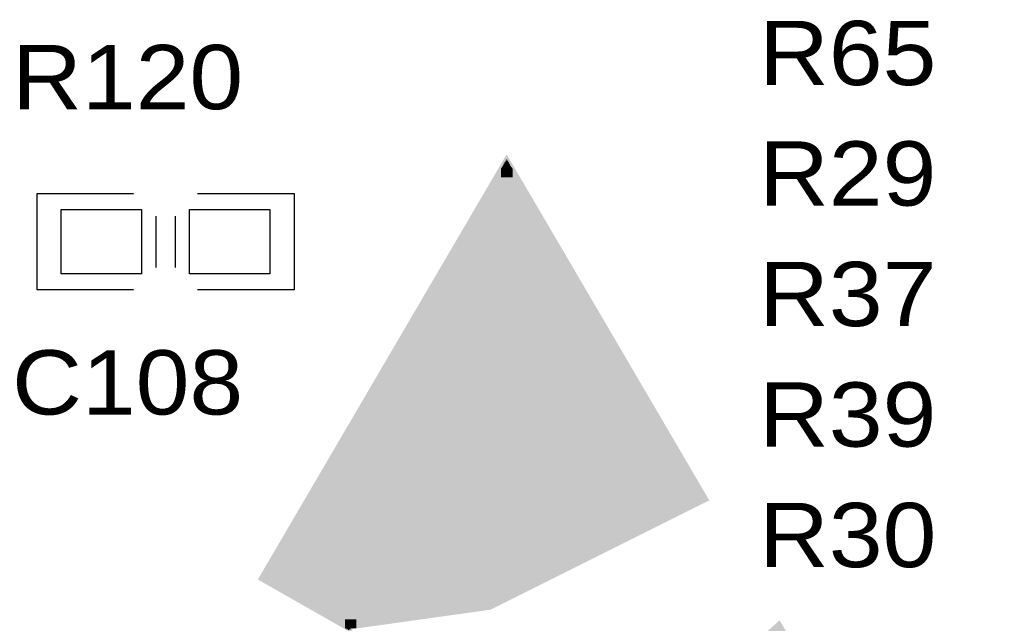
# Model space of a CAD drawing. Extents: x -14006 to 19506, y -9606 to 12409.
# Tile 21 of 29: x 6768 to 7994, y 3603 to 4354. Entities that reach past the tile are written whole.
import ezdxf

# ---------------------------------------------------------------- set-up
doc = ezdxf.new("R2010")
doc.units = 0
doc.layers.add('1', color=7, linetype='CONTINUOUS')

# ---------------------------------------------------------------- blocks, each defined once
blk = doc.blocks.new('FIGURE_SQUARE')
blk.add_lwpolyline([(-0.5, -0.5), (-0.5, 0.5), (0.5, 0.5), (0.5, -0.5)], close=True)

msp = doc.modelspace()

# ---------------------------------------------------------------- linework, layer by layer
at = {"layer": '1', "const_width": 11.2}
for points in [[(7374.36, 4175.36), (7072.24, 3659.32), (7178.08, 3599.12), (7178.92, 3600.8), (7352.8, 3625.16), (7618.8, 3758.16)], [(7562.24, 3380.44), (7602.56, 3459.68), (7667.8, 3557.4), (7712.88, 3597.72), (7978.6, 3143.28)]]:
    msp.add_lwpolyline(points, close=True, dxfattribs=at)
for points in [[(7374.36, 4175.08), (7374.64, 4175.08)], [(7367.36, 4163.32), (7381.64, 4163.32)], [(7367.92, 4164.44), (7381.08, 4164.44)], [(7368.48, 4165.28), (7380.52, 4165.28)], [(7369.04, 4166.4), (7379.68, 4166.4)], [(7369.6, 4167.24), (7379.12, 4167.24)], [(7370.16, 4168.36), (7378.56, 4168.36)], [(7370.72, 4169.2), (7378, 4169.2)], [(7371.28, 4170.32), (7377.44, 4170.32)], [(7371.84, 4171.16), (7376.88, 4171.16)], [(7372.68, 4172.28), (7376.32, 4172.28)], [(7373.24, 4173.12), (7375.76, 4173.12)], [(7373.8, 4174.24), (7375.2, 4174.24)], [(7359.8, 4150.72), (7388.92, 4150.72)], [(7360.36, 4151.56), (7388.36, 4151.56)], [(7361.2, 4152.68), (7387.8, 4152.68)], [(7361.76, 4153.52), (7387.24, 4153.52)], [(7362.32, 4154.64), (7386.68, 4154.64)], [(7362.88, 4155.48), (7386.12, 4155.48)], [(7363.44, 4156.6), (7385.56, 4156.6)], [(7364, 4157.44), (7385, 4157.44)], [(7364.56, 4158.56), (7384.44, 4158.56)], [(7365.12, 4159.4), (7383.88, 4159.4)], [(7365.68, 4160.52), (7383.32, 4160.52)], [(7366.24, 4161.36), (7382.76, 4161.36)], [(7366.8, 4162.48), (7382.2, 4162.48)], [(7353.08, 4138.96), (7395.92, 4138.96)], [(7353.64, 4139.8), (7395.36, 4139.8)], [(7354.2, 4140.92), (7394.8, 4140.92)], [(7354.76, 4141.76), (7394.24, 4141.76)], [(7355.32, 4142.88), (7393.68, 4142.88)], [(7355.88, 4143.72), (7393.12, 4143.72)], [(7356.44, 4144.84), (7392.56, 4144.84)], [(7357, 4145.68), (7392, 4145.68)], [(7357.56, 4146.8), (7391.16, 4146.8)], [(7358.12, 4147.64), (7390.6, 4147.64)], [(7358.68, 4148.76), (7390.04, 4148.76)], [(7359.24, 4149.6), (7389.48, 4149.6)], [(7345.52, 4126.08), (7403.48, 4126.08)], [(7346.08, 4127.2), (7402.64, 4127.2)], [(7346.64, 4128.04), (7402.08, 4128.04)], [(7347.2, 4129.16), (7401.52, 4129.16)], [(7347.76, 4130), (7400.96, 4130)], [(7348.32, 4131.12), (7400.4, 4131.12)], [(7348.88, 4131.96), (7399.84, 4131.96)], [(7349.72, 4133.08), (7399.28, 4133.08)], [(7350.28, 4133.92), (7398.72, 4133.92)], [(7350.84, 4135.04), (7398.16, 4135.04)], [(7351.4, 4135.88), (7397.6, 4135.88)], [(7351.96, 4137), (7397.04, 4137)], [(7352.52, 4137.84), (7396.48, 4137.84)], [(7338.8, 4114.32), (7410.2, 4114.32)], [(7339.36, 4115.44), (7409.64, 4115.44)], [(7339.92, 4116.28), (7409.08, 4116.28)], [(7340.48, 4117.4), (7408.52, 4117.4)], [(7341.04, 4118.24), (7407.96, 4118.24)], [(7341.6, 4119.36), (7407.4, 4119.36)], [(7342.16, 4120.2), (7406.84, 4120.2)], [(7342.72, 4121.32), (7406.28, 4121.32)], [(7343.28, 4122.16), (7405.72, 4122.16)], [(7343.84, 4123.28), (7405.16, 4123.28)], [(7344.4, 4124.12), (7404.6, 4124.12)], [(7344.96, 4125.24), (7404.04, 4125.24)], [(7331.24, 4101.72), (7417.76, 4101.72)], [(7331.8, 4102.56), (7417.2, 4102.56)], [(7332.36, 4103.68), (7416.64, 4103.68)], [(7332.92, 4104.52), (7416.08, 4104.52)], [(7333.48, 4105.64), (7415.52, 4105.64)], [(7334.04, 4106.48), (7414.96, 4106.48)], [(7334.6, 4107.6), (7414.12, 4107.6)], [(7335.16, 4108.44), (7413.56, 4108.44)], [(7335.72, 4109.56), (7413, 4109.56)], [(7336.28, 4110.4), (7412.44, 4110.4)], [(7336.84, 4111.52), (7411.88, 4111.52)], [(7337.4, 4112.36), (7411.32, 4112.36)], [(7338.24, 4113.48), (7410.76, 4113.48)], [(7324.24, 4089.96), (7424.48, 4089.96)], [(7324.8, 4090.8), (7423.92, 4090.8)], [(7325.36, 4091.92), (7423.36, 4091.92)], [(7325.92, 4092.76), (7422.8, 4092.76)], [(7326.76, 4093.88), (7422.24, 4093.88)], [(7327.32, 4094.72), (7421.68, 4094.72)], [(7327.88, 4095.84), (7421.12, 4095.84)], [(7328.44, 4096.68), (7420.56, 4096.68)], [(7329, 4097.8), (7420, 4097.8)], [(7329.56, 4098.64), (7419.44, 4098.64)], [(7330.12, 4099.76), (7418.88, 4099.76)], [(7330.68, 4100.6), (7418.32, 4100.6)], [(7316.96, 4077.08), (7432.04, 4077.08)], [(7317.52, 4078.2), (7431.48, 4078.2)], [(7318.08, 4079.04), (7430.92, 4079.04)], [(7318.64, 4080.16), (7430.36, 4080.16)], [(7319.2, 4081), (7429.8, 4081)], [(7319.76, 4082.12), (7429.24, 4082.12)], [(7320.32, 4082.96), (7428.68, 4082.96)], [(7320.88, 4084.08), (7428.12, 4084.08)], [(7321.44, 4084.92), (7427.56, 4084.92)], [(7322, 4086.04), (7427, 4086.04)], [(7322.56, 4086.88), (7426.44, 4086.88)], [(7323.12, 4088), (7425.6, 4088)], [(7323.68, 4088.84), (7425.04, 4088.84)], [(7309.4, 4064.48), (7439.6, 4064.48)], [(7309.96, 4065.32), (7439.04, 4065.32)], [(7310.52, 4066.44), (7438.48, 4066.44)], [(7311.08, 4067.28), (7437.92, 4067.28)], [(7311.64, 4068.4), (7437.08, 4068.4)], [(7312.2, 4069.24), (7436.52, 4069.24)], [(7312.76, 4070.36), (7435.96, 4070.36)], [(7313.32, 4071.2), (7435.4, 4071.2)], [(7313.88, 4072.32), (7434.84, 4072.32)], [(7314.44, 4073.16), (7434.28, 4073.16)], [(7315.28, 4074.28), (7433.72, 4074.28)], [(7315.84, 4075.12), (7433.16, 4075.12)], [(7316.4, 4076.24), (7432.6, 4076.24)], [(7302.4, 4052.72), (7446.32, 4052.72)], [(7302.96, 4053.56), (7445.76, 4053.56)], [(7303.8, 4054.68), (7445.2, 4054.68)], [(7304.36, 4055.52), (7444.64, 4055.52)], [(7304.92, 4056.64), (7444.08, 4056.64)], [(7305.48, 4057.48), (7443.52, 4057.48)], [(7306.04, 4058.6), (7442.96, 4058.6)], [(7306.6, 4059.44), (7442.4, 4059.44)], [(7307.16, 4060.56), (7441.84, 4060.56)], [(7307.72, 4061.4), (7441.28, 4061.4)], [(7308.28, 4062.52), (7440.72, 4062.52)], [(7308.84, 4063.36), (7440.16, 4063.36)], [(7295.68, 4040.96), (7453.32, 4040.96)], [(7296.24, 4041.8), (7452.76, 4041.8)], [(7296.8, 4042.92), (7452.2, 4042.92)], [(7297.36, 4043.76), (7451.64, 4043.76)], [(7297.92, 4044.88), (7451.08, 4044.88)], [(7298.48, 4045.72), (7450.52, 4045.72)], [(7299.04, 4046.84), (7449.96, 4046.84)], [(7299.6, 4047.68), (7449.4, 4047.68)], [(7300.16, 4048.8), (7448.84, 4048.8)], [(7300.72, 4049.64), (7448, 4049.64)], [(7301.28, 4050.76), (7447.44, 4050.76)], [(7301.84, 4051.6), (7446.88, 4051.6)], [(7288.12, 4028.08), (7460.88, 4028.08)], [(7288.68, 4029.2), (7460.32, 4029.2)], [(7289.24, 4030.04), (7459.48, 4030.04)], [(7289.8, 4031.16), (7458.92, 4031.16)], [(7290.36, 4032), (7458.36, 4032)], [(7290.92, 4033.12), (7457.8, 4033.12)], [(7291.48, 4033.96), (7457.24, 4033.96)], [(7292.32, 4035.08), (7456.68, 4035.08)], [(7292.88, 4035.92), (7456.12, 4035.92)], [(7293.44, 4037.04), (7455.56, 4037.04)], [(7294, 4037.88), (7455, 4037.88)], [(7294.56, 4039), (7454.44, 4039)], [(7295.12, 4039.84), (7453.88, 4039.84)], [(7280.84, 4015.48), (7468.16, 4015.48)], [(7281.4, 4016.32), (7467.6, 4016.32)], [(7281.96, 4017.44), (7467.04, 4017.44)], [(7282.52, 4018.28), (7466.48, 4018.28)], [(7283.08, 4019.4), (7465.92, 4019.4)], [(7283.64, 4020.24), (7465.36, 4020.24)], [(7284.2, 4021.36), (7464.8, 4021.36)], [(7284.76, 4022.2), (7464.24, 4022.2)], [(7285.32, 4023.32), (7463.68, 4023.32)], [(7285.88, 4024.16), (7463.12, 4024.16)], [(7286.44, 4025.28), (7462.56, 4025.28)], [(7287, 4026.12), (7462, 4026.12)], [(7287.56, 4027.24), (7461.44, 4027.24)], [(7273.84, 4003.72), (7475.16, 4003.72)], [(7274.4, 4004.56), (7474.6, 4004.56)], [(7274.96, 4005.68), (7474.04, 4005.68)], [(7275.52, 4006.52), (7473.48, 4006.52)], [(7276.08, 4007.64), (7472.92, 4007.64)], [(7276.64, 4008.48), (7472.36, 4008.48)], [(7277.2, 4009.6), (7471.8, 4009.6)], [(7277.76, 4010.44), (7470.96, 4010.44)], [(7278.32, 4011.56), (7470.4, 4011.56)], [(7278.88, 4012.4), (7469.84, 4012.4)], [(7279.44, 4013.52), (7469.28, 4013.52)], [(7280, 4014.36), (7468.72, 4014.36)], [(7266.84, 3991.96), (7481.88, 3991.96)], [(7267.4, 3992.8), (7481.32, 3992.8)], [(7267.96, 3993.92), (7480.76, 3993.92)], [(7268.52, 3994.76), (7480.2, 3994.76)], [(7269.36, 3995.88), (7479.64, 3995.88)], [(7269.92, 3996.72), (7479.08, 3996.72)], [(7270.48, 3997.84), (7478.52, 3997.84)], [(7271.04, 3998.68), (7477.96, 3998.68)], [(7271.6, 3999.8), (7477.4, 3999.8)], [(7272.16, 4000.64), (7476.84, 4000.64)], [(7272.72, 4001.76), (7476.28, 4001.76)], [(7273.28, 4002.6), (7475.72, 4002.6)], [(7259.56, 3979.08), (7489.44, 3979.08)], [(7260.12, 3980.2), (7488.88, 3980.2)], [(7260.68, 3981.04), (7488.32, 3981.04)], [(7261.24, 3982.16), (7487.76, 3982.16)], [(7261.8, 3983), (7487.2, 3983)], [(7262.36, 3984.12), (7486.64, 3984.12)], [(7262.92, 3984.96), (7486.08, 3984.96)], [(7263.48, 3986.08), (7485.52, 3986.08)], [(7264.04, 3986.92), (7484.96, 3986.92)], [(7264.6, 3988.04), (7484.4, 3988.04)], [(7265.16, 3988.88), (7483.84, 3988.88)], [(7265.72, 3990), (7483.28, 3990)], [(7266.28, 3990.84), (7482.44, 3990.84)], [(7252, 3966.48), (7497, 3966.48)], [(7252.56, 3967.32), (7496.44, 3967.32)], [(7253.12, 3968.44), (7495.88, 3968.44)], [(7253.68, 3969.28), (7495.32, 3969.28)], [(7254.24, 3970.4), (7494.76, 3970.4)], [(7254.8, 3971.24), (7493.92, 3971.24)], [(7255.36, 3972.36), (7493.36, 3972.36)], [(7255.92, 3973.2), (7492.8, 3973.2)], [(7256.48, 3974.32), (7492.24, 3974.32)], [(7257.04, 3975.16), (7491.68, 3975.16)], [(7257.6, 3976.28), (7491.12, 3976.28)], [(7258.44, 3977.12), (7490.56, 3977.12)], [(7259, 3978.24), (7490, 3978.24)], [(7245, 3954.72), (7503.72, 3954.72)], [(7245.56, 3955.56), (7503.16, 3955.56)], [(7246.12, 3956.68), (7502.6, 3956.68)], [(7246.96, 3957.52), (7502.04, 3957.52)], [(7247.52, 3958.64), (7501.48, 3958.64)], [(7248.08, 3959.48), (7500.92, 3959.48)], [(7248.64, 3960.6), (7500.36, 3960.6)], [(7249.2, 3961.44), (7499.8, 3961.44)], [(7249.76, 3962.56), (7499.24, 3962.56)], [(7250.32, 3963.4), (7498.68, 3963.4)], [(7250.88, 3964.52), (7498.12, 3964.52)], [(7251.44, 3965.36), (7497.56, 3965.36)], [(7238.28, 3942.96), (7510.72, 3942.96)], [(7238.84, 3943.8), (7510.16, 3943.8)], [(7239.4, 3944.92), (7509.6, 3944.92)], [(7239.96, 3945.76), (7509.04, 3945.76)], [(7240.52, 3946.88), (7508.48, 3946.88)], [(7241.08, 3947.72), (7507.92, 3947.72)], [(7241.64, 3948.84), (7507.36, 3948.84)], [(7242.2, 3949.68), (7506.8, 3949.68)], [(7242.76, 3950.8), (7506.24, 3950.8)], [(7243.32, 3951.64), (7505.4, 3951.64)], [(7243.88, 3952.76), (7504.84, 3952.76)], [(7244.44, 3953.6), (7504.28, 3953.6)], [(7230.72, 3930.08), (7518.28, 3930.08)], [(7231.28, 3931.2), (7517.72, 3931.2)], [(7231.84, 3932.04), (7516.88, 3932.04)], [(7232.4, 3933.16), (7516.32, 3933.16)], [(7232.96, 3934), (7515.76, 3934)], [(7233.52, 3935.12), (7515.2, 3935.12)], [(7234.08, 3935.96), (7514.64, 3935.96)], [(7234.64, 3937.08), (7514.08, 3937.08)], [(7235.48, 3937.92), (7513.52, 3937.92)], [(7236.04, 3939.04), (7512.96, 3939.04)], [(7236.6, 3939.88), (7512.4, 3939.88)], [(7237.16, 3941), (7511.84, 3941)], [(7237.72, 3941.84), (7511.28, 3941.84)], [(7223.16, 3917.48), (7525.56, 3917.48)], [(7224, 3918.32), (7525, 3918.32)], [(7224.56, 3919.44), (7524.44, 3919.44)], [(7225.12, 3920.28), (7523.88, 3920.28)], [(7225.68, 3921.4), (7523.32, 3921.4)], [(7226.24, 3922.24), (7522.76, 3922.24)], [(7226.8, 3923.36), (7522.2, 3923.36)], [(7227.36, 3924.2), (7521.64, 3924.2)], [(7227.92, 3925.32), (7521.08, 3925.32)], [(7228.48, 3926.16), (7520.52, 3926.16)], [(7229.04, 3927.28), (7519.96, 3927.28)], [(7229.6, 3928.12), (7519.4, 3928.12)], [(7230.16, 3929.24), (7518.84, 3929.24)], [(7216.44, 3905.72), (7532.56, 3905.72)], [(7217, 3906.56), (7532, 3906.56)], [(7217.56, 3907.68), (7531.44, 3907.68)], [(7218.12, 3908.52), (7530.88, 3908.52)], [(7218.68, 3909.64), (7530.32, 3909.64)], [(7219.24, 3910.48), (7529.76, 3910.48)], [(7219.8, 3911.6), (7529.2, 3911.6)], [(7220.36, 3912.44), (7528.36, 3912.44)], [(7220.92, 3913.56), (7527.8, 3913.56)], [(7221.48, 3914.4), (7527.24, 3914.4)], [(7222.04, 3915.52), (7526.68, 3915.52)], [(7222.6, 3916.36), (7526.12, 3916.36)], [(7209.44, 3893.96), (7539.28, 3893.96)], [(7210, 3894.8), (7538.72, 3894.8)], [(7210.56, 3895.92), (7538.16, 3895.92)], [(7211.12, 3896.76), (7537.6, 3896.76)], [(7211.68, 3897.88), (7537.04, 3897.88)], [(7212.52, 3898.72), (7536.48, 3898.72)], [(7213.08, 3899.84), (7535.92, 3899.84)], [(7213.64, 3900.68), (7535.36, 3900.68)], [(7214.2, 3901.8), (7534.8, 3901.8)], [(7214.76, 3902.64), (7534.24, 3902.64)], [(7215.32, 3903.76), (7533.68, 3903.76)], [(7215.88, 3904.6), (7533.12, 3904.6)], [(7202.16, 3881.08), (7546.84, 3881.08)], [(7202.72, 3882.2), (7546.28, 3882.2)], [(7203.28, 3883.04), (7545.72, 3883.04)], [(7203.84, 3884.16), (7545.16, 3884.16)], [(7204.4, 3885), (7544.6, 3885)], [(7204.96, 3886.12), (7544.04, 3886.12)], [(7205.52, 3886.96), (7543.48, 3886.96)], [(7206.08, 3888.08), (7542.92, 3888.08)], [(7206.64, 3888.92), (7542.36, 3888.92)], [(7207.2, 3890.04), (7541.8, 3890.04)], [(7207.76, 3890.88), (7541.24, 3890.88)], [(7208.32, 3892), (7540.68, 3892)], [(7208.88, 3892.84), (7539.84, 3892.84)], [(7194.6, 3868.48), (7554.4, 3868.48)], [(7195.16, 3869.32), (7553.84, 3869.32)], [(7195.72, 3870.44), (7553.28, 3870.44)], [(7196.28, 3871.28), (7552.72, 3871.28)], [(7196.84, 3872.4), (7552.16, 3872.4)], [(7197.4, 3873.24), (7551.6, 3873.24)], [(7197.96, 3874.36), (7550.76, 3874.36)], [(7198.52, 3875.2), (7550.2, 3875.2)], [(7199.08, 3876.32), (7549.64, 3876.32)], [(7199.64, 3877.16), (7549.08, 3877.16)], [(7200.2, 3878.28), (7548.52, 3878.28)], [(7201.04, 3879.12), (7547.96, 3879.12)], [(7201.6, 3880.24), (7547.4, 3880.24)], [(7187.6, 3856.72), (7561.12, 3856.72)], [(7188.16, 3857.56), (7560.56, 3857.56)], [(7188.72, 3858.68), (7560, 3858.68)], [(7189.56, 3859.52), (7559.44, 3859.52)], [(7190.12, 3860.64), (7558.88, 3860.64)], [(7190.68, 3861.48), (7558.32, 3861.48)], [(7191.24, 3862.6), (7557.76, 3862.6)], [(7191.8, 3863.44), (7557.2, 3863.44)], [(7192.36, 3864.56), (7556.64, 3864.56)], [(7192.92, 3865.4), (7556.08, 3865.4)], [(7193.48, 3866.52), (7555.52, 3866.52)], [(7194.04, 3867.36), (7554.96, 3867.36)], [(7180.32, 3843.84), (7568.68, 3843.84)], [(7180.88, 3844.96), (7568.12, 3844.96)], [(7181.44, 3845.8), (7567.56, 3845.8)], [(7182, 3846.92), (7567, 3846.92)], [(7182.56, 3847.76), (7566.44, 3847.76)], [(7183.12, 3848.88), (7565.88, 3848.88)], [(7183.68, 3849.72), (7565.32, 3849.72)], [(7184.24, 3850.84), (7564.76, 3850.84)], [(7184.8, 3851.68), (7564.2, 3851.68)], [(7185.36, 3852.8), (7563.64, 3852.8)], [(7185.92, 3853.64), (7563.08, 3853.64)], [(7186.48, 3854.76), (7562.24, 3854.76)], [(7187.04, 3855.6), (7561.68, 3855.6)], [(7173.32, 3832.08), (7575.68, 3832.08)], [(7173.88, 3833.2), (7575.12, 3833.2)], [(7174.44, 3834.04), (7574.56, 3834.04)], [(7175, 3835.16), (7573.72, 3835.16)], [(7175.56, 3836), (7573.16, 3836)], [(7176.12, 3837.12), (7572.6, 3837.12)], [(7176.68, 3837.96), (7572.04, 3837.96)], [(7177.24, 3839.08), (7571.48, 3839.08)], [(7177.8, 3839.92), (7570.92, 3839.92)], [(7178.64, 3841.04), (7570.36, 3841.04)], [(7179.2, 3841.88), (7569.8, 3841.88)], [(7179.76, 3843), (7569.24, 3843)], [(7165.76, 3819.48), (7582.96, 3819.48)], [(7166.32, 3820.32), (7582.4, 3820.32)], [(7167.16, 3821.44), (7581.84, 3821.44)], [(7167.72, 3822.28), (7581.28, 3822.28)], [(7168.28, 3823.4), (7580.72, 3823.4)], [(7168.84, 3824.24), (7580.16, 3824.24)], [(7169.4, 3825.36), (7579.6, 3825.36)], [(7169.96, 3826.2), (7579.04, 3826.2)], [(7170.52, 3827.32), (7578.48, 3827.32)], [(7171.08, 3828.16), (7577.92, 3828.16)], [(7171.64, 3829.28), (7577.36, 3829.28)], [(7172.2, 3830.12), (7576.8, 3830.12)], [(7172.76, 3831.24), (7576.24, 3831.24)], [(7159.04, 3807.72), (7589.96, 3807.72)], [(7159.6, 3808.56), (7589.4, 3808.56)], [(7160.16, 3809.68), (7588.84, 3809.68)], [(7160.72, 3810.52), (7588.28, 3810.52)], [(7161.28, 3811.64), (7587.72, 3811.64)], [(7161.84, 3812.48), (7587.16, 3812.48)], [(7162.4, 3813.6), (7586.6, 3813.6)], [(7162.96, 3814.44), (7586.04, 3814.44)], [(7163.52, 3815.56), (7585.2, 3815.56)], [(7164.08, 3816.4), (7584.64, 3816.4)], [(7164.64, 3817.52), (7584.08, 3817.52)], [(7165.2, 3818.36), (7583.52, 3818.36)], [(7151.48, 3794.84), (7597.52, 3794.84)], [(7152.04, 3795.96), (7596.68, 3795.96)], [(7152.6, 3796.8), (7596.12, 3796.8)], [(7153.16, 3797.92), (7595.56, 3797.92)], [(7153.72, 3798.76), (7595, 3798.76)], [(7154.28, 3799.88), (7594.44, 3799.88)], [(7154.84, 3800.72), (7593.88, 3800.72)], [(7155.68, 3801.84), (7593.32, 3801.84)], [(7156.24, 3802.68), (7592.76, 3802.68)], [(7156.8, 3803.8), (7592.2, 3803.8)], [(7157.36, 3804.64), (7591.64, 3804.64)], [(7157.92, 3805.76), (7591.08, 3805.76)], [(7158.48, 3806.6), (7590.52, 3806.6)], [(7144.76, 3783.08), (7604.24, 3783.08)], [(7145.32, 3784.2), (7603.68, 3784.2)], [(7145.88, 3785.04), (7603.12, 3785.04)], [(7146.44, 3786.16), (7602.56, 3786.16)], [(7147, 3787), (7602, 3787)], [(7147.56, 3788.12), (7601.44, 3788.12)], [(7148.12, 3788.96), (7600.88, 3788.96)], [(7148.68, 3790.08), (7600.32, 3790.08)], [(7149.24, 3790.92), (7599.76, 3790.92)], [(7149.8, 3792.04), (7599.2, 3792.04)], [(7150.36, 3792.88), (7598.64, 3792.88)], [(7150.92, 3794), (7598.08, 3794)], [(7137.2, 3770.48), (7611.8, 3770.48)], [(7137.76, 3771.32), (7611.24, 3771.32)], [(7138.32, 3772.44), (7610.68, 3772.44)], [(7138.88, 3773.28), (7610.12, 3773.28)], [(7139.44, 3774.4), (7609.56, 3774.4)], [(7140, 3775.24), (7609, 3775.24)], [(7140.56, 3776.36), (7608.16, 3776.36)], [(7141.12, 3777.2), (7607.6, 3777.2)], [(7141.68, 3778.32), (7607.04, 3778.32)], [(7142.24, 3779.16), (7606.48, 3779.16)], [(7142.8, 3780.28), (7605.92, 3780.28)], [(7143.36, 3781.12), (7605.36, 3781.12)], [(7144.2, 3782.24), (7604.8, 3782.24)], [(7130.2, 3758.72), (7618.52, 3758.72)], [(7130.76, 3759.56), (7617.96, 3759.56)], [(7131.32, 3760.68), (7617.4, 3760.68)], [(7131.88, 3761.52), (7616.84, 3761.52)], [(7132.72, 3762.64), (7616.28, 3762.64)], [(7133.28, 3763.48), (7615.72, 3763.48)], [(7133.84, 3764.6), (7615.16, 3764.6)], [(7134.4, 3765.44), (7614.6, 3765.44)], [(7134.96, 3766.56), (7614.04, 3766.56)], [(7135.52, 3767.4), (7613.48, 3767.4)], [(7136.08, 3768.52), (7612.92, 3768.52)], [(7136.64, 3769.36), (7612.36, 3769.36)], [(7122.92, 3745.84), (7594.44, 3745.84)], [(7123.48, 3746.96), (7596.4, 3746.96)], [(7124.04, 3747.8), (7598.36, 3747.8)], [(7124.6, 3748.92), (7600.32, 3748.92)], [(7125.16, 3749.76), (7602.28, 3749.76)], [(7125.72, 3750.88), (7604.24, 3750.88)], [(7126.28, 3751.72), (7606.2, 3751.72)], [(7126.84, 3752.84), (7608.16, 3752.84)], [(7127.4, 3753.68), (7610.12, 3753.68)], [(7127.96, 3754.8), (7612.08, 3754.8)], [(7128.52, 3755.64), (7614.04, 3755.64)], [(7129.08, 3756.76), (7616, 3756.76)], [(7129.64, 3757.6), (7617.96, 3757.6)], [(7115.92, 3734.08), (7570.92, 3734.08)], [(7116.48, 3735.2), (7572.88, 3735.2)], [(7117.04, 3736.04), (7574.84, 3736.04)], [(7117.6, 3737.16), (7576.8, 3737.16)], [(7118.16, 3738), (7578.76, 3738)], [(7118.72, 3739.12), (7580.72, 3739.12)], [(7119.28, 3739.96), (7582.68, 3739.96)], [(7119.84, 3741.08), (7584.64, 3741.08)], [(7120.4, 3741.92), (7586.6, 3741.92)], [(7121.24, 3743.04), (7588.56, 3743.04)], [(7121.8, 3743.88), (7590.52, 3743.88)], [(7122.36, 3745), (7592.48, 3745)], [(7108.36, 3721.48), (7545.44, 3721.48)], [(7108.92, 3722.32), (7547.4, 3722.32)], [(7109.76, 3723.44), (7549.36, 3723.44)], [(7110.32, 3724.28), (7551.32, 3724.28)], [(7110.88, 3725.4), (7553.28, 3725.4)], [(7111.44, 3726.24), (7555.24, 3726.24)], [(7112, 3727.36), (7557.2, 3727.36)], [(7112.56, 3728.2), (7559.16, 3728.2)], [(7113.12, 3729.32), (7561.12, 3729.32)], [(7113.68, 3730.16), (7563.08, 3730.16)], [(7114.24, 3731.28), (7565.04, 3731.28)], [(7114.8, 3732.12), (7567, 3732.12)], [(7115.36, 3733.24), (7568.96, 3733.24)], [(7101.64, 3709.72), (7521.92, 3709.72)], [(7102.2, 3710.56), (7523.88, 3710.56)], [(7102.76, 3711.68), (7525.84, 3711.68)], [(7103.32, 3712.52), (7527.8, 3712.52)], [(7103.88, 3713.64), (7529.76, 3713.64)], [(7104.44, 3714.48), (7531.72, 3714.48)], [(7105, 3715.6), (7533.68, 3715.6)], [(7105.56, 3716.44), (7535.64, 3716.44)], [(7106.12, 3717.56), (7537.6, 3717.56)], [(7106.68, 3718.4), (7539.56, 3718.4)], [(7107.24, 3719.52), (7541.52, 3719.52)], [(7107.8, 3720.36), (7543.48, 3720.36)], [(7094.08, 3696.84), (7496.44, 3696.84)], [(7094.64, 3697.96), (7498.4, 3697.96)], [(7095.2, 3698.8), (7500.36, 3698.8)], [(7095.76, 3699.92), (7502.32, 3699.92)], [(7096.32, 3700.76), (7504.28, 3700.76)], [(7096.88, 3701.88), (7506.24, 3701.88)], [(7097.44, 3702.72), (7508.2, 3702.72)], [(7098.28, 3703.84), (7510.16, 3703.84)], [(7098.84, 3704.68), (7512.12, 3704.68)], [(7099.4, 3705.8), (7514.08, 3705.8)], [(7099.96, 3706.64), (7516.04, 3706.64)], [(7100.52, 3707.76), (7518, 3707.76)], [(7101.08, 3708.6), (7519.96, 3708.6)], [(7087.36, 3685.08), (7472.92, 3685.08)], [(7087.92, 3686.2), (7474.88, 3686.2)], [(7088.48, 3687.04), (7476.84, 3687.04)], [(7089.04, 3688.16), (7478.8, 3688.16)], [(7089.6, 3689), (7480.76, 3689)], [(7090.16, 3690.12), (7482.72, 3690.12)], [(7090.72, 3690.96), (7484.68, 3690.96)], [(7091.28, 3692.08), (7486.64, 3692.08)], [(7091.84, 3692.92), (7488.6, 3692.92)], [(7092.4, 3694.04), (7490.56, 3694.04)], [(7092.96, 3694.88), (7492.52, 3694.88)], [(7093.52, 3696), (7494.48, 3696)], [(7079.8, 3672.48), (7447.44, 3672.48)], [(7080.36, 3673.32), (7449.4, 3673.32)], [(7080.92, 3674.44), (7451.36, 3674.44)], [(7081.48, 3675.28), (7453.32, 3675.28)], [(7082.04, 3676.4), (7455.28, 3676.4)], [(7082.6, 3677.24), (7457.24, 3677.24)], [(7083.16, 3678.36), (7459.2, 3678.36)], [(7083.72, 3679.2), (7461.16, 3679.2)], [(7084.28, 3680.32), (7463.12, 3680.32)], [(7084.84, 3681.16), (7465.08, 3681.16)], [(7085.4, 3682.28), (7467.04, 3682.28)], [(7085.96, 3683.12), (7469, 3683.12)], [(7086.8, 3684.24), (7470.96, 3684.24)], [(7072.8, 3660.72), (7423.92, 3660.72)], [(7073.36, 3661.56), (7425.88, 3661.56)], [(7073.92, 3662.68), (7427.84, 3662.68)], [(7074.48, 3663.52), (7429.8, 3663.52)], [(7075.32, 3664.64), (7431.76, 3664.64)], [(7075.88, 3665.48), (7433.72, 3665.48)], [(7076.44, 3666.6), (7435.68, 3666.6)], [(7077, 3667.44), (7437.64, 3667.44)], [(7077.56, 3668.56), (7439.6, 3668.56)], [(7078.12, 3669.4), (7441.56, 3669.4)], [(7078.68, 3670.52), (7443.52, 3670.52)], [(7079.24, 3671.36), (7445.48, 3671.36)], [(7072.24, 3659.6), (7421.96, 3659.6)], [(7073.36, 3658.76), (7420, 3658.76)], [(7075.04, 3657.64), (7418.04, 3657.64)], [(7076.72, 3656.8), (7416.08, 3656.8)], [(7078.4, 3655.68), (7414.12, 3655.68)], [(7080.08, 3654.84), (7412.16, 3654.84)], [(7081.76, 3653.72), (7410.2, 3653.72)], [(7083.44, 3652.88), (7408.24, 3652.88)], [(7085.4, 3651.76), (7406.28, 3651.76)], [(7087.08, 3650.92), (7404.32, 3650.92)], [(7088.76, 3649.8), (7402.36, 3649.8)], [(7090.44, 3648.96), (7400.4, 3648.96)], [(7092.12, 3647.84), (7398.44, 3647.84)], [(7093.8, 3647), (7396.48, 3647)], [(7095.76, 3645.88), (7394.52, 3645.88)], [(7097.44, 3645.04), (7392.56, 3645.04)], [(7099.12, 3643.92), (7390.6, 3643.92)], [(7100.8, 3643.08), (7388.64, 3643.08)], [(7102.48, 3641.96), (7386.68, 3641.96)], [(7104.16, 3641.12), (7384.72, 3641.12)], [(7105.84, 3640), (7382.76, 3640)], [(7107.8, 3639.16), (7380.8, 3639.16)], [(7109.48, 3638.04), (7378.84, 3638.04)], [(7111.16, 3637.2), (7376.88, 3637.2)], [(7112.84, 3636.08), (7374.92, 3636.08)], [(7114.52, 3635.24), (7372.96, 3635.24)], [(7116.2, 3634.12), (7371, 3634.12)], [(7117.88, 3633.28), (7369.04, 3633.28)], [(7119.84, 3632.16), (7367.08, 3632.16)], [(7121.52, 3631.32), (7365.12, 3631.32)], [(7123.2, 3630.2), (7363.16, 3630.2)], [(7124.88, 3629.36), (7361.2, 3629.36)], [(7126.56, 3628.24), (7359.24, 3628.24)], [(7128.24, 3627.4), (7357.28, 3627.4)], [(7130.2, 3626.28), (7355.32, 3626.28)], [(7131.88, 3625.44), (7353.36, 3625.44)], [(7133.56, 3624.32), (7347.48, 3624.32)], [(7135.24, 3623.48), (7340.48, 3623.48)], [(7136.92, 3622.36), (7333.48, 3622.36)], [(7138.6, 3621.52), (7326.48, 3621.52)], [(7140.28, 3620.4), (7319.48, 3620.4)], [(7142.24, 3619.56), (7312.48, 3619.56)], [(7143.92, 3618.44), (7305.48, 3618.44)], [(7145.6, 3617.6), (7298.48, 3617.6)], [(7147.28, 3616.48), (7291.48, 3616.48)], [(7148.96, 3615.64), (7284.76, 3615.64)], [(7150.64, 3614.52), (7277.76, 3614.52)], [(7152.32, 3613.68), (7270.76, 3613.68)], [(7154.28, 3612.56), (7263.76, 3612.56)], [(7155.96, 3611.72), (7256.76, 3611.72)], [(7157.64, 3610.6), (7249.76, 3610.6)], [(7159.32, 3609.76), (7242.76, 3609.76)], [(7161, 3608.64), (7235.76, 3608.64)], [(7162.68, 3607.8), (7228.76, 3607.8)], [(7164.64, 3606.68), (7221.76, 3606.68)], [(7166.32, 3605.84), (7214.76, 3605.84)], [(7168, 3604.72), (7208.04, 3604.72)], [(7169.68, 3603.88), (7201.04, 3603.88)], [(7171.36, 3602.76), (7194.04, 3602.76)], [(7173.04, 3601.92), (7187.04, 3601.92)], [(7174.72, 3600.8), (7180.04, 3600.8)], [(7176.68, 3599.96), (7178.64, 3599.96)]]:
    msp.add_lwpolyline(points, dxfattribs=at)
at = {"layer": '1'}
for points in [[(6909.6, 4017.64), (6789.6, 4017.64), (6789.6, 4137.64)], [(6789.6, 4137.64), (6909.6, 4137.64)], [(6989.6, 4137.64), (7109.6, 4137.64), (7109.6, 4017.64), (6989.6, 4017.64)], [(6937.6, 4109.64), (6937.6, 4045.64)], [(6961.6, 4109.64), (6961.6, 4045.64)]]:
    msp.add_lwpolyline(points, dxfattribs=at)

# ---------------------------------------------------------------- block references
at = {"layer": '1', "xscale": 100, "yscale": 80}
for p in [(6869.6, 4077.64), (7029.6, 4077.64)]:
    msp.add_blockref('FIGURE_SQUARE', p, dxfattribs=at)

# ---------------------------------------------------------------- texts
at = {"layer": '1', "width": 1.125}
for s, p in [('R65', (7688.6, 4272.64)), ('R120', (6758.6, 4242.64)), ('R29', (7688.6, 4122.64)), ('R37', (7688.6, 3972.64)), ('C108', (6758.6, 3862.64)), ('R39', (7688.6, 3822.64)), ('R30', (7688.6, 3672.64))]:
    msp.add_text(s, height=80, dxfattribs=at).set_placement(p)

doc.saveas('drawing.dxf')
